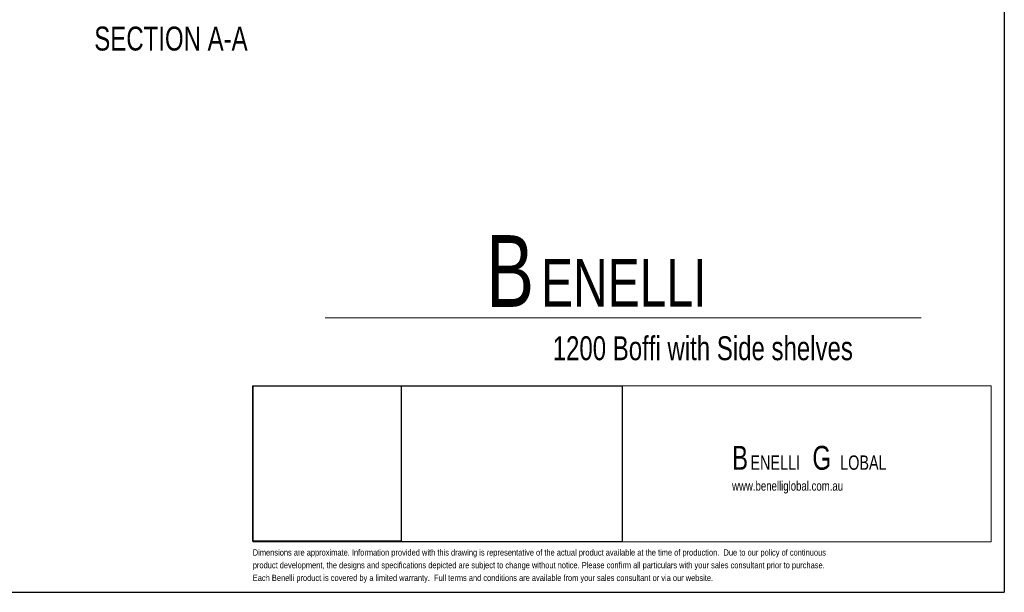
# Model space of a CAD drawing. Header units: millimetres. Extents: x 3 to 416, y 5 to 292.
# Tile 2 of 4: x 210 to 415, y 5 to 125. Entities that reach past the tile are written whole.
import ezdxf

# ---------------------------------------------------------------- set-up
doc = ezdxf.new("R2010")
doc.units = ezdxf.units.MM
doc.layers.add('FORMAT', color=179, linetype='Continuous')
doc.layers.add('LAYER_1', color=179, linetype='Continuous')
doc.styles.add('SLDTEXTSTYLE0', font='TXT', dxfattribs={"width": 0.75})

# ---------------------------------------------------------------- blocks, each defined once
blk = doc.blocks.new('BLOCK 3')
at = {"layer": 'FORMAT', "color": 179, "lineweight": 18}
for p, q in [((407.62, 51.8), (253.44, 51.8)), ((253.44, 51.8), (253.44, 19.17)), ((407.62, 19.17), (407.62, 51.8)), ((253.44, 19.17), (407.62, 19.17))]:
    blk.add_line(p, q, dxfattribs=at)
blk = doc.blocks.new('BLOCK 2')
at = {"layer": 'LAYER_1', "color": 179, "lineweight": 18}
for p, q in [((407.62, 51.8), (253.44, 51.8)), ((253.44, 51.8), (253.44, 19.17)), ((407.62, 19.17), (407.62, 51.8)), ((253.44, 19.17), (407.62, 19.17))]:
    blk.add_line(p, q, dxfattribs=at)
at = {"color": 7, "linetype": 'Continuous'}
blk.add_blockref('BLOCK 3', (0, 0), dxfattribs=at)
blk = doc.blocks.new('SW_NOTE_0')
at = {"layer": 'FORMAT', "color": 0, "attachment_point": 1, "style": 'SLDTEXTSTYLE0'}
for s, insert, char_height in [('B', (0, 19.34), 15), ('ENELLI', (11.48, 14.36), 10)]:
    blk.add_mtext(s, dxfattribs=dict(at, insert=insert, char_height=char_height))
blk = doc.blocks.new('SW_NOTE_0_1')
at = {"layer": 'FORMAT', "color": 0, "attachment_point": 1, "style": 'SLDTEXTSTYLE0'}
for s, insert, char_height in [('B', (0, 6.45), 5), ('G', (16.78, 6.45), 5), ('ENELLI', (3.83, 4.45), 3), ('LOBAL', (22.59, 4.45), 3)]:
    blk.add_mtext(s, dxfattribs=dict(at, insert=insert, char_height=char_height))

msp = doc.modelspace()

# ---------------------------------------------------------------- linework, layer by layer
at = {"layer": 'FORMAT'}
for p, q in [((415.2814, 292.2451), (415.2814, 5.4475)), ((258.2638, 16.1164), (258.2638, 48.6256)), ((258.2638, 48.6256), (289.2597, 48.6256)), ((258.3659, 15.9942), (258.3659, 48.6256)), ((258.3659, 48.6256), (335.4578, 48.6256)), ((289.2597, 48.6256), (289.2597, 16.1164)), ((335.4578, 48.6256), (335.4578, 15.9942)), ((289.2597, 16.1164), (258.2638, 16.1164)), ((335.4578, 15.9942), (258.3659, 15.9942)), ((2.9641, 5.4475), (415.2814, 5.4475))]:
    msp.add_line(p, q, dxfattribs=at)
at = {"layer": 'FORMAT', "color": 179, "lineweight": 18}
for p, q in [((273.3979, 62.8392), (397.9086, 62.8392)), ((258.3659, 15.9942), (258.3659, 48.6256)), ((258.3659, 48.6256), (412.5497, 48.6256)), ((412.5497, 48.6256), (412.5497, 15.9942)), ((412.5497, 15.9942), (258.3659, 15.9942))]:
    msp.add_line(p, q, dxfattribs=at)
at = {"layer": 'FORMAT', "lineweight": 18}
for p, q in [((258.2638, 16.1164), (258.2638, 48.6256)), ((258.2638, 48.6256), (289.2597, 48.6256)), ((258.3659, 15.9942), (258.3659, 48.6256)), ((258.3659, 48.6256), (335.4578, 48.6256)), ((289.2597, 48.6256), (289.2597, 16.1164)), ((335.4578, 48.6256), (335.4578, 15.9942)), ((289.2597, 16.1164), (258.2638, 16.1164)), ((335.4578, 15.9942), (258.3659, 15.9942))]:
    msp.add_line(p, q, dxfattribs=at)

# ---------------------------------------------------------------- block references
at = {"layer": 'FORMAT'}
for name, p in [('SW_NOTE_0', (307.0025, 60.7929)), ('BLOCK 2', (4.9256, -3.1736)), ('SW_NOTE_0_1', (358.4004, 29.6197))]:
    msp.add_blockref(name, p, dxfattribs=at)

# ---------------------------------------------------------------- texts
at = {"layer": 'FORMAT', "style": 'SLDTEXTSTYLE0'}
for s, insert, char_height, attachment_point in [('SECTION A-A', (241.1647, 123.7375), 5, 2), ('1200 Boffi with Side shelves', (320.926, 58.9847), 5, 1), ('www.benelliglobal.com.au', (358.4004, 28.7024), 2, 1)]:
    msp.add_mtext(s, dxfattribs=dict(at, insert=insert, char_height=char_height, attachment_point=attachment_point))
at = {"layer": 'LAYER_1', "color": 179, "char_height": 1.3, "attachment_point": 1, "style": 'SLDTEXTSTYLE0'}
for s, insert in [('Dimensions are approximate. Information provided with this drawing is representative of the actual product available at the time of production.  Due to our policy of continuous', (258.2638, 14.4307)), ('product development, the designs and specifications depicted are subject to change without notice. Please confirm all particulars with your sales consultant prior to purchase.', (258.2638, 11.7763)), ('Each Benelli product is covered by a limited warranty.  Full terms and conditions are available from your sales consultant or via our website.', (258.2638, 9.1219))]:
    msp.add_mtext(s, dxfattribs=dict(at, insert=insert))

doc.saveas('drawing.dxf')
